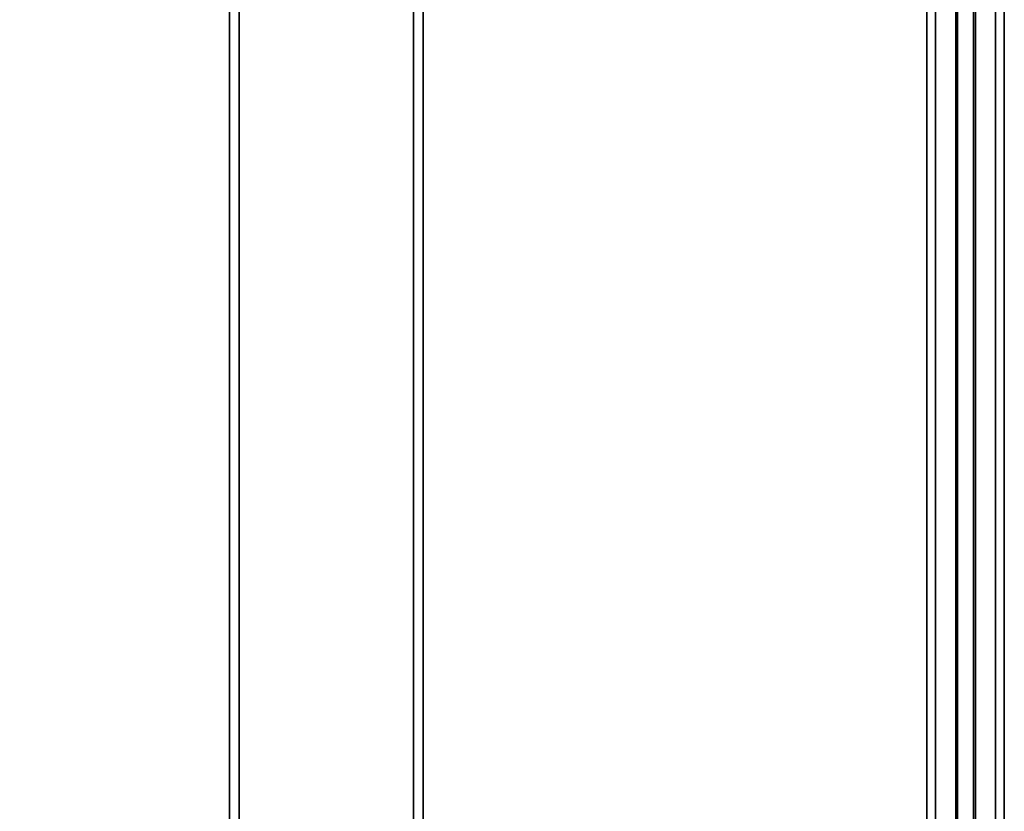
# Model space of a CAD drawing. Header units: millimetres. Extents: x -3920 to 13915, y -406 to 12209.
# Tile 76 of 88: x 9692 to 10200, y 9165 to 9574. Entities that reach past the tile are written whole.
import ezdxf

# ---------------------------------------------------------------- set-up
doc = ezdxf.new("R2010")
doc.units = ezdxf.units.MM
doc.layers.get('0').update_dxf_attribs({"lineweight": 35})
doc.layers.add('几何体', color=7, linetype='Continuous', lineweight=35)
doc.layers.add('尺寸线层', color=3, linetype='Continuous', lineweight=18)
doc.styles.add('标准', font='txt', dxfattribs={"width": 0.667})
doc.dimstyles.new('GB_尺寸', dxfattribs={"dimtxt": 3.5, "dimasz": 4, "dimexe": 2, "dimexo": 0, "dimtad": 1, "dimdsep": 46, "dimtxsty": '标准', "dimblk": '_CAXARROW', "dimcen": 0, "dimdle": 8, "dimazin": 2, "dimtfac": 0.707107, "dimtdec": 3, "dimtmove": 2, "dimatfit": 3, "dimfxl": 0, "dimfrac": 2, "dimtolj": 1, "dimarcsym": 0})

# ---------------------------------------------------------------- blocks, each defined once
blk = doc.blocks.new('*X121')
at = {"layer": '尺寸线层', "linetype": 'Continuous'}
for points in [[(7165.48, 7689.77), (7225.48, 7682.27), (7225.48, 7697.27)], [(10200.48, 7689.77), (10140.48, 7682.27), (10140.48, 7697.27)]]:
    blk.add_hatch(color=0, dxfattribs=at).paths.add_polyline_path(points, flags=0)
at = {"layer": '尺寸线层', "color": 0, "linetype": 'Continuous'}
for p, q in [((7165.48, 9693.9), (7165.48, 7659.77)), ((10200.48, 8093.9), (10200.48, 7659.77)), ((10200.48, 7689.77), (7165.48, 7689.77))]:
    blk.add_line(p, q, dxfattribs=at)
at = {"layer": '尺寸线层', "color": 0, "insert": (8682.98, 7725.11), "char_height": 52.5, "width": 187.9209, "attachment_point": 5, "line_spacing_factor": 1.15057, "style": '标准'}
blk.add_mtext('\\T1.1;3035', dxfattribs=at)
blk = doc.blocks.new('_CAXARROW')
blk.add_hatch(color=0).paths.add_polyline_path([(0, 0), (-1, 0.125), (-1, -0.125)], flags=0)

msp = doc.modelspace()

# ---------------------------------------------------------------- linework, layer by layer
at = {"layer": '几何体'}
for p, q in [((9805.478, 9623.895), (9805.478, 8093.895)), ((9895.478, 9620.74), (9895.478, 8093.895)), ((9900.478, 9620.74), (9900.478, 8093.895)), ((10160.478, 8093.895), (10160.478, 9620.74)), ((10164.978, 8093.895), (10164.978, 9620.74)), ((10175.378, 8093.895), (10175.378, 9620.74)), ((10176.378, 8093.895), (10176.378, 9620.74)), ((10184.578, 8093.895), (10184.578, 9620.74)), ((10185.578, 8093.895), (10185.578, 9620.74)), ((10195.978, 8093.895), (10195.978, 9620.74)), ((10200.478, 8093.895), (10200.478, 9620.74)), ((9800.478, 9593.895), (9800.478, 8093.895))]:
    msp.add_line(p, q, dxfattribs=at)

# ---------------------------------------------------------------- dimensions: what is measured, and where the dimension line sits
at = {"layer": '尺寸线层'}
dim = msp.add_linear_dim(base=(7165.478, 7689.772), p1=(10200.478, 8093.895), p2=(7165.478, 9693.895), dimstyle='GB_尺寸', override={"dimscale": 15, "dimsah": 1, "dimtfill": 1, "dimtzin": 0}, dxfattribs=at)
dim.commit()
dim.dimension.update_dxf_attribs({"geometry": '*X121', "text_midpoint": (8682.978, 7725.113), "dimtype": 160})

doc.saveas('drawing.dxf')
